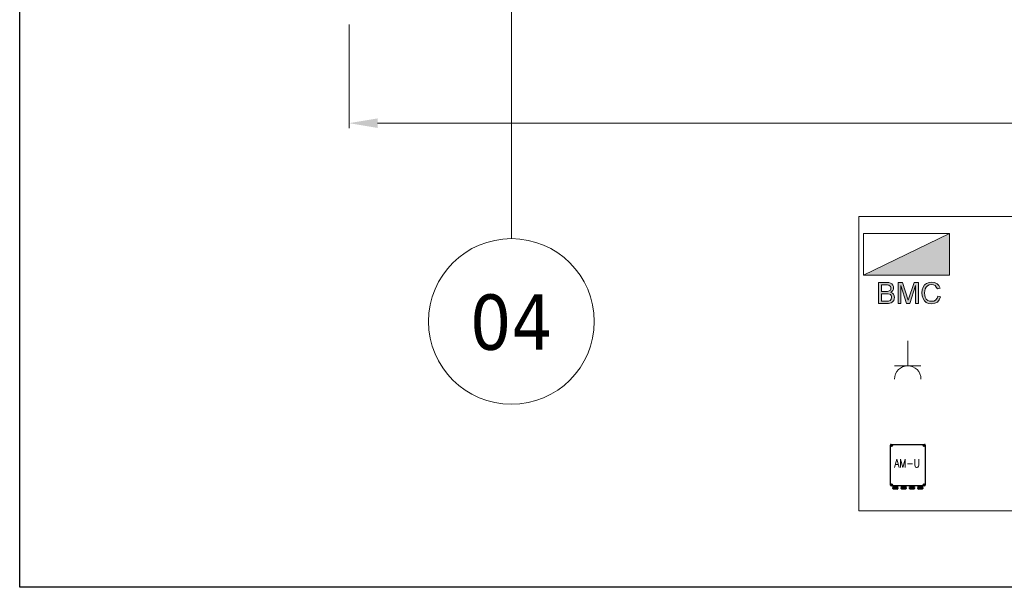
# Model space of a CAD drawing. Extents: x 50445 to 145605, y -10968 to 41989.
# Tile 67 of 256: x 50445 to 53417, y 31714 to 33428. Entities that reach past the tile are written whole.
import ezdxf

# ---------------------------------------------------------------- set-up
doc = ezdxf.new("R2010")
doc.units = 0
doc.header["$LTSCALE"] = 414.30304
doc.header["$MEASUREMENT"] = 0
doc.linetypes.add('stramien', pattern=[22.225, 12.7, -3.175, 3.175, -3.175])
doc.layers.get('0').update_dxf_attribs({"linetype": 'CONTINUOUS'})
doc.layers.get('Defpoints').update_dxf_attribs({"linetype": 'CONTINUOUS'})
for name, color, linetype, lineweight in [('A-DETL-GENF', 3, 'CONTINUOUS', 18), ('LIJN18', 30, 'CONTINUOUS', 18), ('S-GRID', 1, 'CONTINUOUS', 18)]:
    doc.layers.add(name, color=color, linetype=linetype, lineweight=lineweight)
doc.styles.add('ROMANS', font='romans', dxfattribs={"width": 0.8})
doc.styles.add('Tahoma', font='tahoma.ttf', dxfattribs={"height": 333.256173})
doc.dimstyles.get("Standard").update_dxf_attribs({"dimtxt": 0.18, "dimasz": 0.18, "dimexe": 0.18, "dimexo": 0.0625, "dimgap": 0.09, "dimtad": 0, "dimtih": 1, "dimtoh": 1, "dimdec": 4, "dimzin": 0, "dimdsep": 46, "dimtxsty": 'Standard', "dimcen": 0.09, "dimadec": 0, "dimazin": 0, "dimtfac": 1, "dimtdec": 4, "dimtofl": 0, "dimtmove": 0, "dimatfit": 3, "dimfxl": 1, "dimtolj": 1, "dimtzin": 0, "dimarcsym": 0})

# ---------------------------------------------------------------- blocks, each defined once
blk = doc.blocks.new('*D128')
at = {"layer": 'Defpoints', "color": 0, "linetype": 'Continuous', "lineweight": 0, "transparency": 16777216}
for p in [(51438.9, 33428.6), (58318.9, 33429.6), (51438.9, 33115.3)]:
    blk.add_point(p, dxfattribs=at)
at = {"layer": 'LIJN18', "color": 0, "linetype": 'Continuous', "lineweight": 0, "transparency": 16777216}
for p, q in [((51438.9, 33413.6), (51438.9, 33100.3)), ((58318.9, 33414.6), (58318.9, 33100.3)), ((58232.9, 33115.3), (51524.9, 33115.3))]:
    blk.add_line(p, q, dxfattribs=at)
for points in [[(51524.9, 33129.6), (51524.9, 33101), (51438.9, 33115.3)], [(58232.9, 33129.6), (58232.9, 33101), (58318.9, 33115.3)]]:
    blk.add_solid(points, dxfattribs=at)
at = {"layer": 'LIJN18', "color": 0, "linetype": 'Continuous', "lineweight": 0, "transparency": 16777216, "insert": (54878.9, 33183.3), "char_height": 86, "attachment_point": 5}
blk.add_mtext('\\A1;6555', dxfattribs=at)
blk = doc.blocks.new('Grid - 5 mm-3639987-plotview doorsnede C C  -  1 op 100')
at = {"layer": 'S-GRID'}
blk.add_circle((4516.6, -11135), 500, dxfattribs=at)
for start, end in [(360, 180), (180, 360)]:
    blk.add_arc((4516.6, -11135), 500, start, end, dxfattribs=at)
blk = doc.blocks.new('65_KU_symbool - brandmeldcentrale - 65_KU_symbool - brandmeldcentrale-3618084-renvooi bouwvoorbereiding')
at = {"layer": 'A-DETL-GENF'}
for points in [[(7704, 45416), (8362, 45416), (8362, 45906), (7347, 45416)], [(7993, 45081), (7993, 45331), (7943, 45331), (7875, 45120), (7805, 45331), (7755, 45331), (7755, 45081), (7787, 45081), (7787, 45293), (7855, 45081), (7893, 45081), (7961, 45293), (7961, 45081), (7966, 45081)], [(8152, 45078), (8187, 45084), (8217, 45099), (8240, 45125), (8255, 45161), (8222, 45169), (8214, 45143), (8196, 45122), (8175, 45111), (8149, 45108), (8122, 45112), (8105, 45119), (8087, 45134), (8075, 45155), (8070, 45178), (8067, 45208), (8070, 45231), (8075, 45255), (8084, 45275), (8105, 45292), (8122, 45302), (8149, 45305), (8172, 45302), (8190, 45293), (8205, 45275), (8217, 45255), (8249, 45261), (8234, 45293), (8214, 45313), (8184, 45328), (8149, 45334), (8120, 45331), (8090, 45319), (8067, 45302), (8049, 45275), (8037, 45243), (8034, 45208), (8037, 45172), (8051, 45137), (8064, 45113), (8087, 45093), (8114, 45081), (8149, 45078)]]:
    blk.add_hatch(color=256, dxfattribs=at).paths.add_polyline_path(points, flags=0)
h = blk.add_hatch(color=256, dxfattribs=at)
h.paths.add_polyline_path([(7634, 45081), (7640, 45081), (7661, 45085), (7684, 45096), (7698, 45111), (7705, 45119), (7711, 45152), (7708, 45172), (7696, 45194), (7687, 45205), (7667, 45213), (7681, 45222), (7693, 45237), (7699, 45252), (7702, 45266), (7699, 45284), (7693, 45299), (7681, 45313), (7658, 45324), (7643, 45329), (7614, 45331), (7525, 45331), (7525, 45081), (7620, 45081)], flags=0)
h.paths.add_polyline_path([(7640, 45111), (7558, 45111), (7558, 45196), (7640, 45195), (7652, 45193), (7664, 45187), (7672, 45178), (7678, 45166), (7678, 45152), (7672, 45131), (7658, 45118), (7643, 45111)], flags=0)
h.paths.add_polyline_path([(7558, 45225), (7558, 45302), (7634, 45301), (7646, 45299), (7664, 45284), (7670, 45275), (7670, 45252), (7664, 45240), (7652, 45233), (7640, 45227), (7631, 45225), (7566, 45225)], flags=0)
for p, q in [((8362, 45906), (7347, 45906)), ((7347, 45906), (7347, 45416)), ((8362, 45906), (7347, 45416)), ((7347, 45906), (8362, 45906)), ((7347, 45416), (7347, 45906)), ((8362, 45416), (8362, 45906)), ((8362, 45906), (8362, 45416)), ((7347, 45416), (8362, 45416)), ((8362, 45416), (7347, 45416)), ((7525, 45331), (7525, 45081)), ((7620, 45331), (7525, 45331)), ((7558, 45225), (7558, 45302)), ((7558, 45302), (7608, 45302)), ((7608, 45302), (7631, 45302)), ((7646, 45328), (7620, 45331)), ((7631, 45302), (7646, 45299)), ((7664, 45322), (7646, 45328)), ((7646, 45299), (7664, 45284)), ((7681, 45313), (7664, 45322)), ((7664, 45284), (7670, 45275)), ((7693, 45299), (7681, 45313)), ((7699, 45284), (7693, 45299)), ((7702, 45266), (7699, 45284)), ((7755, 45331), (7755, 45081)), ((7805, 45331), (7755, 45331)), ((7787, 45081), (7787, 45293)), ((7787, 45293), (7855, 45081)), ((7875, 45120), (7805, 45331)), ((7943, 45331), (7875, 45120)), ((7893, 45081), (7961, 45293)), ((7993, 45331), (7943, 45331)), ((7961, 45293), (7961, 45081)), ((7993, 45081), (7993, 45331)), ((8067, 45302), (8049, 45275)), ((8090, 45319), (8067, 45302)), ((8084, 45275), (8102, 45290)), ((8120, 45331), (8090, 45319)), ((8102, 45290), (8122, 45302)), ((8152, 45334), (8120, 45331)), ((8122, 45302), (8149, 45305)), ((8149, 45305), (8172, 45302)), ((8184, 45328), (8152, 45334)), ((8172, 45302), (8190, 45293)), ((8214, 45313), (8184, 45328)), ((8190, 45293), (8205, 45275)), ((8234, 45293), (8214, 45313)), ((8249, 45261), (8234, 45293)), ((7614, 45225), (7558, 45225)), ((7558, 45196), (7617, 45196)), ((7558, 45111), (7558, 45196)), ((7631, 45225), (7614, 45225)), ((7617, 45196), (7637, 45196)), ((7643, 45228), (7631, 45225)), ((7637, 45196), (7652, 45193)), ((7655, 45234), (7643, 45228)), ((7652, 45193), (7664, 45187)), ((7664, 45240), (7655, 45234)), ((7670, 45252), (7664, 45240)), ((7664, 45187), (7672, 45178)), ((7667, 45213), (7681, 45222)), ((7687, 45205), (7667, 45213)), ((7670, 45275), (7670, 45263)), ((7670, 45263), (7670, 45252)), ((7672, 45178), (7678, 45166)), ((7678, 45166), (7678, 45152)), ((7681, 45222), (7693, 45237)), ((7699, 45190), (7687, 45205)), ((7693, 45237), (7699, 45252)), ((7699, 45252), (7702, 45266)), ((7708, 45172), (7699, 45190)), ((7711, 45152), (7708, 45172)), ((8037, 45243), (8034, 45208)), ((8034, 45208), (8037, 45172)), ((8049, 45275), (8037, 45243)), ((8037, 45172), (8049, 45140)), ((8067, 45208), (8070, 45231)), ((8070, 45178), (8067, 45208)), ((8070, 45231), (8075, 45255)), ((8075, 45155), (8070, 45178)), ((8075, 45255), (8084, 45275)), ((8205, 45275), (8217, 45255)), ((8222, 45169), (8214, 45143)), ((8217, 45255), (8249, 45261)), ((8255, 45161), (8222, 45169)), ((8240, 45125), (8255, 45161)), ((7525, 45081), (7620, 45081)), ((7620, 45111), (7558, 45111)), ((7634, 45111), (7620, 45111)), ((7620, 45081), (7640, 45081)), ((7643, 45111), (7634, 45111)), ((7640, 45081), (7658, 45084)), ((7661, 45119), (7643, 45111)), ((7658, 45084), (7672, 45090)), ((7672, 45131), (7661, 45119)), ((7678, 45152), (7672, 45131)), ((7672, 45090), (7684, 45096)), ((7684, 45096), (7696, 45108)), ((7696, 45108), (7705, 45119)), ((7705, 45119), (7708, 45137)), ((7708, 45137), (7711, 45152)), ((7755, 45081), (7787, 45081)), ((7855, 45081), (7893, 45081)), ((7961, 45081), (7993, 45081)), ((8049, 45140), (8064, 45113)), ((8064, 45113), (8087, 45093)), ((8087, 45134), (8075, 45155)), ((8105, 45119), (8087, 45134)), ((8087, 45093), (8114, 45081)), ((8125, 45111), (8105, 45119)), ((8114, 45081), (8152, 45078)), ((8149, 45108), (8125, 45111)), ((8175, 45111), (8149, 45108)), ((8152, 45078), (8187, 45084)), ((8196, 45122), (8175, 45111)), ((8187, 45084), (8217, 45099)), ((8214, 45143), (8196, 45122)), ((8217, 45099), (8240, 45125))]:
    blk.add_line(p, q, dxfattribs=at)

msp = doc.modelspace()

# ---------------------------------------------------------------- linework, layer by layer
at = {"linetype": 'Continuous', "lineweight": 0}
for p, q in [((53125.3, 32458.7), (53125.3, 32382.9)), ((53125.3, 32382.9), (53085.4, 32382.9)), ((53125.3, 32382.9), (53165.2, 32382.9))]:
    msp.add_line(p, q, dxfattribs=at)
for p, q in [((53073.1, 32022.6), (53073.1, 32143.6)), ((53075.1, 32145.6), (53176.1, 32145.6)), ((53178.1, 32143.6), (53178.1, 32022.6)), ((53176.1, 32020.6), (53075.1, 32020.6)), ((53080.6, 32018.1), (53080.6, 32020.6)), ((53080.6, 32020.6), (53095.6, 32020.6)), ((53095.6, 32018.1), (53080.6, 32018.1)), ((53080.6, 32012.6), (53080.6, 32015.6)), ((53080.6, 32015.6), (53095.6, 32015.6)), ((53093.6, 32010.6), (53082.6, 32010.6)), ((53083.1, 32018.1), (53083.1, 32015.6)), ((53088.1, 32020.6), (53088.1, 32020.6)), ((53093.1, 32018.1), (53093.1, 32015.6)), ((53095.6, 32020.6), (53095.6, 32018.1)), ((53095.6, 32015.6), (53095.6, 32012.6)), ((53105.6, 32018.1), (53105.6, 32020.6)), ((53105.6, 32020.6), (53120.6, 32020.6)), ((53120.6, 32018.1), (53105.6, 32018.1)), ((53105.6, 32015.6), (53120.6, 32015.6)), ((53105.6, 32012.6), (53105.6, 32015.6)), ((53118.6, 32010.6), (53107.6, 32010.6)), ((53108.1, 32018.1), (53108.1, 32015.6)), ((53113.1, 32020.6), (53113.1, 32020.6)), ((53118.1, 32018.1), (53118.1, 32015.6)), ((53120.6, 32020.6), (53120.6, 32018.1)), ((53120.6, 32015.6), (53120.6, 32012.6)), ((53130.6, 32018.1), (53130.6, 32020.6)), ((53130.6, 32020.6), (53145.6, 32020.6)), ((53145.6, 32018.1), (53130.6, 32018.1)), ((53130.6, 32012.6), (53130.6, 32015.6)), ((53130.6, 32015.6), (53145.6, 32015.6)), ((53143.6, 32010.6), (53132.6, 32010.6)), ((53133.1, 32018.1), (53133.1, 32015.6)), ((53138.1, 32020.6), (53138.1, 32020.6)), ((53143.1, 32018.1), (53143.1, 32015.6)), ((53145.6, 32020.6), (53145.6, 32018.1)), ((53145.6, 32015.6), (53145.6, 32012.6)), ((53155.6, 32018.1), (53155.6, 32020.6)), ((53155.6, 32020.6), (53170.6, 32020.6)), ((53170.6, 32018.1), (53155.6, 32018.1)), ((53155.6, 32012.6), (53155.6, 32015.6)), ((53155.6, 32015.6), (53170.6, 32015.6)), ((53168.6, 32010.6), (53157.6, 32010.6)), ((53158.1, 32018.1), (53158.1, 32015.6)), ((53163.1, 32020.6), (53163.1, 32020.6)), ((53168.1, 32018.1), (53168.1, 32015.6)), ((53170.6, 32020.6), (53170.6, 32018.1)), ((53170.6, 32015.6), (53170.6, 32012.6))]:
    msp.add_line(p, q)
msp.add_lwpolyline([(50444.8, 31714.2), (50444.8, 41989.4), (65294.8, 41989.4), (65294.8, 31714.2)], close=True)
msp.add_lwpolyline([(55868.5, 31945.4), (52977.2, 31945.4), (52977.2, 32833.3), (55868.5, 32833.3)], close=True, dxfattribs=at)
for centre, radius in [((53076.6, 32142.1), 2.5), ((53076.6, 32142.1), 1), ((53174.6, 32142.1), 2.5), ((53174.6, 32142.1), 1), ((53076.6, 32024.1), 2.5), ((53076.6, 32024.1), 1), ((53174.6, 32024.1), 2.5), ((53174.6, 32024.1), 1)]:
    msp.add_circle(centre, radius)
msp.add_arc((53125.3, 32343), 39.9, 0, 180, dxfattribs=at)
for centre, start, end in [((53075.1, 32143.6), 90, 180), ((53176.1, 32143.6), 0, 90), ((53075.1, 32022.6), 180, 270), ((53082.6, 32012.6), 180, 270), ((53093.6, 32012.6), 270, 0), ((53107.6, 32012.6), 180, 270), ((53118.6, 32012.6), 270, 0), ((53132.6, 32012.6), 180, 270), ((53143.6, 32012.6), 270, 0), ((53157.6, 32012.6), 180, 270), ((53168.6, 32012.6), 270, 0), ((53176.1, 32022.6), 270, 0)]:
    msp.add_arc(centre, 2, start, end)
at = {"layer": 'S-GRID', "linetype": 'stramien'}
msp.add_line((51928.9, 32766.7), (51928.9, 33918.6), dxfattribs=at)

# ---------------------------------------------------------------- block references
at = {"xscale": 0.2560000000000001, "yscale": 0.2560000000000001, "zscale": 0.2560000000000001}
msp.add_blockref('65_KU_symbool - brandmeldcentrale - 65_KU_symbool - brandmeldcentrale-3618084-renvooi bouwvoorbereiding', (51111.1, 21030), dxfattribs=at)
at = {"layer": 'S-GRID', "xscale": 0.5, "yscale": 0.5, "zscale": 0.5}
msp.add_blockref('Grid - 5 mm-3639987-plotview doorsnede C C  -  1 op 100', (49670.6, 38084.2), dxfattribs=at)

# ---------------------------------------------------------------- texts
at = {"insert": (53084.8, 32101.2), "char_height": 25, "width": 55.8, "attachment_point": 1, "style": 'ROMANS'}
msp.add_mtext('AM-U', dxfattribs=at)

# ---------------------------------------------------------------- dimensions: what is measured, and where the dimension line sits
at = {"layer": 'LIJN18', "linetype": 'Continuous', "lineweight": 0}
dim = msp.add_linear_dim(base=(51438.9, 33115.3), p1=(58318.9, 33429.6), p2=(51438.9, 33428.6), text='6555', dimstyle='Standard', override={"dimtxt": 86, "dimasz": 86, "dimexe": 15, "dimexo": 15, "dimgap": 25, "dimtad": 1, "dimdec": 0, "dimdsep": 0, "dimpost": '<>', "dimlwd": 0, "dimlwe": 0}, dxfattribs=at)
dim.commit()
dim.dimension.update_dxf_attribs({"geometry": '*D128', "text_midpoint": (54878.9, 33183.3)})

# ---------------------------------------------------------------- next in the draw order: texts
at = {"layer": 'S-GRID', "insert": (51928.9, 32598.2), "char_height": 166.63, "width": 302.385, "attachment_point": 2, "line_spacing_factor": 1.000232, "style": 'Tahoma', "bg_fill": 3, "box_fill_scale": 1.25, "bg_fill_color": 0, "bg_fill_transparency": 0}
msp.add_mtext('04', dxfattribs=at)

doc.saveas('drawing.dxf')
